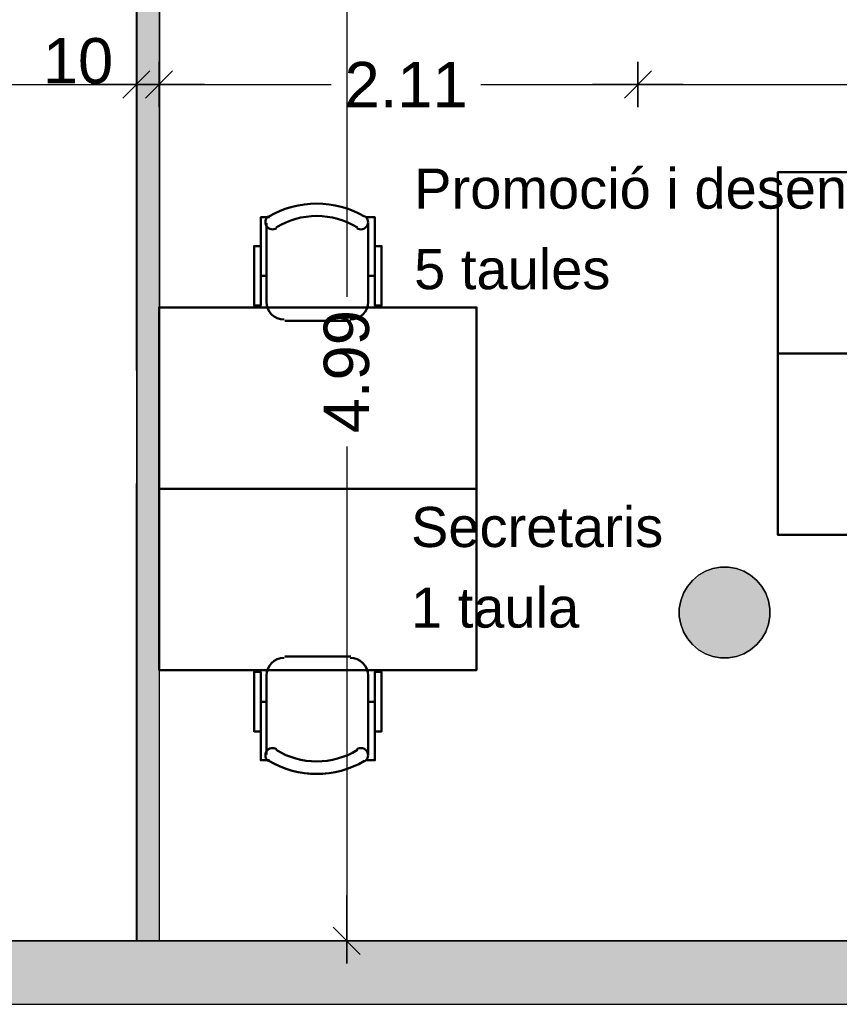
# Model space of a CAD drawing. Header units: metres. Extents: x -1 to 442, y -6 to 31.
# Tile 19 of 24: x 417.88 to 421.5, y 12.84 to 17.19. Entities that reach past the tile are written whole.
import ezdxf

# ---------------------------------------------------------------- set-up
doc = ezdxf.new("R2010")
doc.units = ezdxf.units.M
doc.header["$PDMODE"] = 65
doc.linetypes.add('CONTINUA', pattern=[0])
for name, color, linetype, lineweight in [('3D P2 MURS', 7, 'CONTINUA', 25), ('3D P2 MURS NOUS', 7, 'CONTINUA', 25), ('3D P2 PILAR', 7, 'CONTINUA', 25), ('P2 COTES', 7, 'CONTINUA', 25), ('P2 LOCAL', 7, 'CONTINUA', 25), ('P2 MOBLES 2D', 7, 'CONTINUA', 25), ('P2 SUP.LLIURE', 7, 'CONTINUA', 25), ('P2 TEXT', 7, 'CONTINUA', 25)]:
    doc.layers.add(name, color=color, linetype=linetype, lineweight=lineweight)
doc.styles.add('ARIAL', font='arial.ttf')
doc.dimstyles.new('DIMSTYLE_5', dxfattribs={"dimtxt": 0.2, "dimasz": 0.2, "dimexe": 0, "dimexo": 1e-06, "dimgap": 0.1, "dimtad": 0, "dimrnd": 0.005, "dimzin": 4, "dimdsep": 46, "dimtxsty": 'ARIAL', "dimblk1": 'ALL_ML_STRICH', "dimblk2": 'ALL_ML_STRICH', "dimsah": 1, "dimcen": 0, "dimse1": 1, "dimse2": 1, "dimclrd": 2, "dimclre": 2, "dimclrt": 2, "dimadec": 0, "dimazin": 0, "dimtfac": 1, "dimtdec": 0, "dimtix": 1, "dimtmove": 2, "dimatfit": 3, "dimfxl": 0, "dimtzin": 0, "dimlwd": 0, "dimlwe": 35, "dimarcsym": 0})
doc.dimstyles.new('DIMSTYLE_7', dxfattribs={"dimtxt": 0.2, "dimasz": 0.2, "dimexe": 0, "dimexo": 1e-06, "dimgap": 0.1, "dimtad": 2, "dimdec": 0, "dimlfac": 100, "dimrnd": 0.5, "dimzin": 4, "dimdsep": 46, "dimtxsty": 'ARIAL', "dimblk1": 'ALL_ML_STRICH', "dimblk2": 'ALL_ML_STRICH', "dimsah": 1, "dimcen": 0, "dimse1": 1, "dimse2": 1, "dimclrd": 2, "dimclre": 2, "dimclrt": 2, "dimadec": 0, "dimazin": 0, "dimtfac": 1, "dimtdec": 0, "dimtix": 1, "dimtmove": 2, "dimatfit": 3, "dimfxl": 0, "dimtvp": 1.2, "dimtzin": 0, "dimlwd": 0, "dimlwe": 35, "dimarcsym": 0})

# ---------------------------------------------------------------- blocks, each defined once
blk = doc.blocks.new('_CLOSEDFILLED')
at = {"color": 0, "linetype": 'ByBlock', "lineweight": -2}
blk.add_solid([(-1, 0), (0, 0), (-1, 0)], dxfattribs=at)
blk = doc.blocks.new('OBJETO_COMPLEJO_26')
at = {"layer": 'P2 MOBLES 2D', "color": 202, "linetype": 'CONTINUA', "lineweight": 50, "transparency": 33554687}
for p, q in [((421.7006, 16.5336), (421.7006, 16.885)), ((422.1493, 16.885), (422.1493, 16.5336)), ((421.6752, 16.6522), (421.7006, 16.6522)), ((422.1789, 16.6522), (422.1493, 16.6522)), ((422.0731, 16.4532), (421.781, 16.4532))]:
    blk.add_line(p, q, dxfattribs=at)
for points in [[(421.6752, 16.7834), (421.6455, 16.7834), (421.6455, 16.5209), (421.6752, 16.5209), (421.6752, 16.9104), (421.7133, 16.9104)], [(421.7097, 16.9148), (421.7048, 16.9107), (421.7009, 16.9059), (421.6981, 16.9005), (421.6963, 16.8947), (421.6957, 16.8887), (421.6962, 16.8826), (421.6979, 16.8767), (421.7009, 16.871), (421.7049, 16.866), (421.7097, 16.8621), (421.715, 16.8592), (421.7208, 16.8573), (421.7268, 16.8567), (421.7329, 16.8571), (421.7389, 16.8588), (421.7446, 16.8617)], [(422.0997, 16.8617), (422.1054, 16.8588), (422.1114, 16.8571), (422.1175, 16.8567), (422.1235, 16.8573), (422.1293, 16.8592), (422.1346, 16.8621), (422.1394, 16.866), (422.1434, 16.871), (422.1464, 16.8767), (422.1481, 16.8826), (422.1486, 16.8887), (422.148, 16.8947), (422.1462, 16.9005), (422.1434, 16.9059), (422.1395, 16.9107), (422.1346, 16.9148)], [(422.1789, 16.7834), (422.2085, 16.7834), (422.2085, 16.5209), (422.1789, 16.5209), (422.1789, 16.9104), (422.1366, 16.9104)], [(421.6999, 16.537), (421.7015, 16.5212), (421.7061, 16.5065), (421.7133, 16.4932), (421.7228, 16.4817), (421.7344, 16.4721), (421.7477, 16.4649), (421.7624, 16.4603), (421.7782, 16.4587)], [(422.0703, 16.4587), (422.0861, 16.4603), (422.1008, 16.4649), (422.1141, 16.4721), (422.1257, 16.4817), (422.1353, 16.4932), (422.1425, 16.5065), (422.147, 16.5212), (422.1486, 16.537)]]:
    blk.add_lwpolyline(points, dxfattribs=at)
blk.add_lwpolyline([(422.6276, 15.7124), (421.2264, 15.7124), (421.2264, 16.5125), (422.6276, 16.5125), (422.6276, 15.7124)], close=True, dxfattribs=at)
for centre, radius, start, end in [((421.9222, 16.5543), 0.4167, 59.5738, 120.4458), ((421.9222, 16.5754), 0.3405, 58.2581, 121.7649)]:
    blk.add_arc(centre, radius, start, end, dxfattribs=at)
blk = doc.blocks.new('OBJETO_COMPLEJO_27')
at = {"layer": 'P2 MOBLES 2D', "color": 202, "linetype": 'CONTINUA', "lineweight": 50, "transparency": 33554687}
for p, q in [((422.0731, 14.9716), (421.781, 14.9716)), ((421.7006, 14.8912), (421.7006, 14.5398)), ((422.1493, 14.5398), (422.1493, 14.8912)), ((421.6752, 14.7726), (421.7006, 14.7726)), ((422.1789, 14.7726), (422.1493, 14.7726))]:
    blk.add_line(p, q, dxfattribs=at)
blk.add_lwpolyline([(422.6276, 15.7124), (421.2264, 15.7124), (421.2264, 14.9123), (422.6276, 14.9123), (422.6276, 15.7124)], close=True, dxfattribs=at)
for points in [[(421.6999, 14.8877), (421.7015, 14.9035), (421.7061, 14.9182), (421.7133, 14.9315), (421.7228, 14.9431), (421.7344, 14.9527), (421.7477, 14.9599), (421.7624, 14.9645), (421.7782, 14.9661)], [(422.0703, 14.9661), (422.0861, 14.9645), (422.1008, 14.9599), (422.1141, 14.9527), (422.1257, 14.9431), (422.1353, 14.9315), (422.1425, 14.9182), (422.147, 14.9035), (422.1486, 14.8877)], [(421.6752, 14.6414), (421.6455, 14.6414), (421.6455, 14.9039), (421.6752, 14.9039), (421.6752, 14.5144), (421.7133, 14.5144)], [(422.1789, 14.6414), (422.2085, 14.6414), (422.2085, 14.9039), (422.1789, 14.9039), (422.1789, 14.5144), (422.1366, 14.5144)], [(421.7097, 14.51), (421.7048, 14.5141), (421.7009, 14.5189), (421.6981, 14.5243), (421.6963, 14.5301), (421.6957, 14.5361), (421.6962, 14.5422), (421.6979, 14.5481), (421.7009, 14.5538), (421.7049, 14.5587), (421.7097, 14.5627), (421.715, 14.5656), (421.7208, 14.5674), (421.7268, 14.5681), (421.7329, 14.5677), (421.7389, 14.566), (421.7446, 14.5631)], [(422.0997, 14.5631), (422.1054, 14.566), (422.1114, 14.5677), (422.1175, 14.5681), (422.1235, 14.5674), (422.1293, 14.5656), (422.1346, 14.5627), (422.1394, 14.5587), (422.1434, 14.5538), (422.1464, 14.5481), (422.1481, 14.5422), (422.1486, 14.5361), (422.148, 14.5301), (422.1462, 14.5243), (422.1434, 14.5189), (422.1395, 14.5141), (422.1346, 14.51)]]:
    blk.add_lwpolyline(points, dxfattribs=at)
for centre, radius, start, end in [((421.9222, 14.8494), 0.3405, 238.2351, 301.7419), ((421.9222, 14.8705), 0.4167, 239.5542, 300.4262)]:
    blk.add_arc(centre, radius, start, end, dxfattribs=at)
blk = doc.blocks.new('OBJETO_COMPLEJO_37')
at = {"layer": 'P2 MOBLES 2D', "color": 202, "linetype": 'CONTINUA', "lineweight": 50, "transparency": 33554687}
for p, q in [((419.3438, 14.3748), (419.0517, 14.3748)), ((418.9712, 14.2943), (418.9712, 13.943)), ((419.42, 13.943), (419.42, 14.2943)), ((418.9458, 14.1758), (418.9712, 14.1758)), ((419.4496, 14.1758), (419.42, 14.1758))]:
    blk.add_line(p, q, dxfattribs=at)
blk.add_lwpolyline([(419.8983, 15.1156), (418.4971, 15.1156), (418.4971, 14.3155), (419.8983, 14.3155), (419.8983, 15.1156)], close=True, dxfattribs=at)
for points in [[(418.9706, 14.2909), (418.9722, 14.3067), (418.9767, 14.3214), (418.984, 14.3347), (418.9935, 14.3463), (419.0051, 14.3559), (419.0184, 14.3631), (419.0331, 14.3676), (419.0489, 14.3692)], [(419.341, 14.3692), (419.3568, 14.3676), (419.3715, 14.3631), (419.3848, 14.3559), (419.3964, 14.3463), (419.4059, 14.3347), (419.4132, 14.3214), (419.4177, 14.3067), (419.4193, 14.2909)], [(418.9458, 14.0446), (418.9162, 14.0446), (418.9162, 14.307), (418.9458, 14.307), (418.9458, 13.9176), (418.9839, 13.9176)], [(419.4496, 14.0446), (419.4792, 14.0446), (419.4792, 14.307), (419.4496, 14.307), (419.4496, 13.9176), (419.4073, 13.9176)], [(418.9804, 13.9132), (418.9755, 13.9172), (418.9716, 13.9221), (418.9688, 13.9274), (418.967, 13.9332), (418.9664, 13.9393), (418.9669, 13.9453), (418.9686, 13.9513), (418.9716, 13.957), (418.9756, 13.9619), (418.9803, 13.9659), (418.9857, 13.9688), (418.9915, 13.9706), (418.9975, 13.9713), (419.0036, 13.9708), (419.0095, 13.9692), (419.0152, 13.9663)], [(419.3704, 13.9663), (419.3761, 13.9692), (419.3821, 13.9708), (419.3882, 13.9713), (419.3942, 13.9706), (419.4, 13.9688), (419.4053, 13.9659), (419.4101, 13.9619), (419.4141, 13.957), (419.4171, 13.9513), (419.4188, 13.9453), (419.4193, 13.9393), (419.4187, 13.9332), (419.4169, 13.9274), (419.4141, 13.9221), (419.4102, 13.9172), (419.4052, 13.9132)]]:
    blk.add_lwpolyline(points, dxfattribs=at)
for centre, radius, start, end in [((419.1929, 14.2525), 0.3405, 238.2351, 301.7419), ((419.1929, 14.2737), 0.4167, 239.5542, 300.4262)]:
    blk.add_arc(centre, radius, start, end, dxfattribs=at)
blk = doc.blocks.new('OBJETO_COMPLEJO_38')
at = {"layer": 'P2 MOBLES 2D', "color": 202, "linetype": 'CONTINUA', "lineweight": 50, "transparency": 33554687}
for p, q in [((418.9712, 15.9368), (418.9712, 16.2881)), ((419.42, 16.2881), (419.42, 15.9368)), ((418.9458, 16.0553), (418.9712, 16.0553)), ((419.4496, 16.0553), (419.42, 16.0553)), ((419.3438, 15.8564), (419.0517, 15.8564))]:
    blk.add_line(p, q, dxfattribs=at)
for points in [[(418.9458, 16.1866), (418.9162, 16.1866), (418.9162, 15.9241), (418.9458, 15.9241), (418.9458, 16.3135), (418.9839, 16.3135)], [(418.9804, 16.3179), (418.9755, 16.3139), (418.9716, 16.3091), (418.9688, 16.3037), (418.967, 16.2979), (418.9664, 16.2919), (418.9669, 16.2858), (418.9686, 16.2798), (418.9716, 16.2742), (418.9756, 16.2692), (418.9803, 16.2652), (418.9857, 16.2623), (418.9915, 16.2605), (418.9975, 16.2598), (419.0036, 16.2603), (419.0095, 16.2619), (419.0152, 16.2648)], [(419.3704, 16.2648), (419.3761, 16.2619), (419.3821, 16.2603), (419.3882, 16.2598), (419.3942, 16.2605), (419.4, 16.2623), (419.4053, 16.2652), (419.4101, 16.2692), (419.4141, 16.2742), (419.4171, 16.2798), (419.4188, 16.2858), (419.4193, 16.2919), (419.4187, 16.2979), (419.4169, 16.3037), (419.4141, 16.3091), (419.4102, 16.3139), (419.4052, 16.3179)], [(419.4496, 16.1866), (419.4792, 16.1866), (419.4792, 15.9241), (419.4496, 15.9241), (419.4496, 16.3135), (419.4073, 16.3135)], [(418.9706, 15.9402), (418.9722, 15.9244), (418.9767, 15.9097), (418.984, 15.8964), (418.9935, 15.8848), (419.0051, 15.8753), (419.0184, 15.868), (419.0331, 15.8635), (419.0489, 15.8619)], [(419.341, 15.8619), (419.3568, 15.8635), (419.3715, 15.868), (419.3848, 15.8753), (419.3964, 15.8848), (419.4059, 15.8964), (419.4132, 15.9097), (419.4177, 15.9244), (419.4193, 15.9402)]]:
    blk.add_lwpolyline(points, dxfattribs=at)
blk.add_lwpolyline([(419.8983, 15.1156), (418.4971, 15.1156), (418.4971, 15.9156), (419.8983, 15.9156), (419.8983, 15.1156)], close=True, dxfattribs=at)
for centre, radius, start, end in [((419.1929, 15.9574), 0.4167, 59.5738, 120.4458), ((419.1929, 15.9786), 0.3405, 58.2581, 121.7649)]:
    blk.add_arc(centre, radius, start, end, dxfattribs=at)
blk = doc.blocks.new('ALL_ML_STRICH')
at = {"color": 0, "linetype": 'ByBlock', "lineweight": -2}
for p, q in [((0, -0.5), (0, 0.5)), ((-0.3, -0.3), (0.3, 0.3)), ((-1, 0), (0.5, 0))]:
    blk.add_line(p, q, dxfattribs=at)
blk = doc.blocks.new('*D69')
at = {"layer": 'DEFPOINTS', "color": 2, "linetype": 'CONTINUA', "lineweight": 35, "transparency": 33554687}
for p in [(419.3249, 18.1155), (420.0895, 18.1155), (419.5741, 13.1206)]:
    blk.add_point(p, dxfattribs=at)
at = {"layer": 'P2 COTES', "color": 2, "linetype": 'CONTINUA', "lineweight": -2, "transparency": 33554687}
for p, q in [((419.3249, 18.1155), (419.3249, 15.9623)), ((419.3249, 15.3023), (419.3249, 13.1206))]:
    blk.add_line(p, q, dxfattribs=at)
at = {"layer": 'P2 COTES', "color": 2, "linetype": 'CONTINUA', "lineweight": 35, "transparency": 33554687, "xscale": 0.2, "yscale": 0.2, "zscale": 0.2}
for p, rotation in [((419.3249, 18.1155), 90), ((419.3249, 13.1206), 270)]:
    blk.add_blockref('ALL_ML_STRICH', p, dxfattribs=dict(at, rotation=rotation))
at = {"layer": 'P2 COTES', "color": 2, "linetype": 'CONTINUA', "lineweight": 35, "transparency": 33554687, "insert": (419.3249, 15.6323), "char_height": 0.2, "width": 0.8, "attachment_point": 5, "rotation": 90, "style": 'ARIAL'}
blk.add_mtext('\\A1;{\\A1;{4.99\\H0.132000;\\S^ ;}}', dxfattribs=at)
blk = doc.blocks.new('*D89')
at = {"layer": 'DEFPOINTS', "color": 2, "linetype": 'CONTINUA', "lineweight": 35, "transparency": 33554687}
for p in [(414.9971, 16.8992), (418.3971, 16.711), (414.9971, 16.4435)]:
    blk.add_point(p, dxfattribs=at)
at = {"layer": 'P2 COTES', "color": 2, "linetype": 'CONTINUA', "lineweight": -2, "transparency": 33554687}
for p, q in [((414.9971, 16.8992), (416.3819, 16.8992)), ((417.0419, 16.8992), (418.3971, 16.8992))]:
    blk.add_line(p, q, dxfattribs=at)
at = {"layer": 'P2 COTES', "color": 2, "linetype": 'CONTINUA', "lineweight": 35, "transparency": 33554687, "xscale": 0.2, "yscale": 0.2, "zscale": 0.2, "rotation": 180}
blk.add_blockref('ALL_ML_STRICH', (414.9971, 16.8992), dxfattribs=at)
at = {"layer": 'P2 COTES', "color": 2, "linetype": 'CONTINUA', "lineweight": 35, "transparency": 33554687, "xscale": 0.2, "yscale": 0.2, "zscale": 0.2}
blk.add_blockref('ALL_ML_STRICH', (418.3971, 16.8992), dxfattribs=at)
at = {"layer": 'P2 COTES', "color": 2, "linetype": 'CONTINUA', "lineweight": 35, "transparency": 33554687, "insert": (416.7119, 16.8992), "char_height": 0.2, "width": 0.8, "attachment_point": 5, "style": 'ARIAL'}
blk.add_mtext('\\A1;{\\A1;{3.40\\H0.132000;\\S^ ;}}', dxfattribs=at)
blk = doc.blocks.new('*D90')
at = {"layer": 'DEFPOINTS', "color": 2, "linetype": 'CONTINUA', "lineweight": 35, "transparency": 33554687}
for p in [(418.3971, 16.8992), (418.4971, 16.792), (418.3971, 16.711)]:
    blk.add_point(p, dxfattribs=at)
at = {"layer": 'P2 COTES', "color": 2, "linetype": 'CONTINUA', "lineweight": -2, "transparency": 33554687}
blk.add_line((418.3971, 16.8992), (418.4971, 16.8992), dxfattribs=at)
at = {"layer": 'P2 COTES', "color": 2, "linetype": 'CONTINUA', "lineweight": 35, "transparency": 33554687, "xscale": 0.2, "yscale": 0.2, "zscale": 0.2, "rotation": 180}
blk.add_blockref('ALL_ML_STRICH', (418.3971, 16.8992), dxfattribs=at)
at = {"layer": 'P2 COTES', "color": 2, "linetype": 'CONTINUA', "lineweight": 35, "transparency": 33554687, "xscale": 0.2, "yscale": 0.2, "zscale": 0.2}
blk.add_blockref('ALL_ML_STRICH', (418.4971, 16.8992), dxfattribs=at)
at = {"layer": 'P2 COTES', "color": 2, "linetype": 'CONTINUA', "lineweight": 35, "transparency": 33554687, "insert": (418.1397, 17.0026), "char_height": 0.2, "width": 0.4, "attachment_point": 5, "style": 'ARIAL'}
blk.add_mtext('\\A1;{10}', dxfattribs=at)
blk = doc.blocks.new('*D91')
at = {"layer": 'DEFPOINTS', "color": 2, "linetype": 'CONTINUA', "lineweight": 35, "transparency": 33554687}
for p in [(420.6098, 18.1155), (418.4971, 16.8992), (418.4971, 16.792)]:
    blk.add_point(p, dxfattribs=at)
at = {"layer": 'P2 COTES', "color": 2, "linetype": 'CONTINUA', "lineweight": -2, "transparency": 33554687}
for p, q in [((418.4971, 16.8992), (419.2572, 16.8992)), ((419.9172, 16.8992), (420.6098, 16.8992))]:
    blk.add_line(p, q, dxfattribs=at)
at = {"layer": 'P2 COTES', "color": 2, "linetype": 'CONTINUA', "lineweight": 35, "transparency": 33554687, "xscale": 0.2, "yscale": 0.2, "zscale": 0.2, "rotation": 180}
blk.add_blockref('ALL_ML_STRICH', (418.4971, 16.8992), dxfattribs=at)
at = {"layer": 'P2 COTES', "color": 2, "linetype": 'CONTINUA', "lineweight": 35, "transparency": 33554687, "xscale": 0.2, "yscale": 0.2, "zscale": 0.2}
blk.add_blockref('ALL_ML_STRICH', (420.6098, 16.8992), dxfattribs=at)
at = {"layer": 'P2 COTES', "color": 2, "linetype": 'CONTINUA', "lineweight": 35, "transparency": 33554687, "insert": (419.5872, 16.8992), "char_height": 0.2, "width": 0.8, "attachment_point": 5, "style": 'ARIAL'}
blk.add_mtext('\\A1;{\\A1;{2.11\\H0.132000;\\S^ ;}}', dxfattribs=at)
blk = doc.blocks.new('*D92')
at = {"layer": 'DEFPOINTS', "color": 2, "linetype": 'CONTINUA', "lineweight": 35, "transparency": 33554687}
for p in [(420.6098, 18.1155), (420.6098, 16.8992), (423.7155, 13.1206)]:
    blk.add_point(p, dxfattribs=at)
at = {"layer": 'P2 COTES', "color": 2, "linetype": 'CONTINUA', "lineweight": -2, "transparency": 33554687}
for p, q in [((420.6098, 16.8992), (421.8664, 16.8992)), ((422.5264, 16.8992), (423.7155, 16.8992))]:
    blk.add_line(p, q, dxfattribs=at)
at = {"layer": 'P2 COTES', "color": 2, "linetype": 'CONTINUA', "lineweight": 35, "transparency": 33554687, "xscale": 0.2, "yscale": 0.2, "zscale": 0.2, "rotation": 180}
blk.add_blockref('ALL_ML_STRICH', (420.6098, 16.8992), dxfattribs=at)
at = {"layer": 'P2 COTES', "color": 2, "linetype": 'CONTINUA', "lineweight": 35, "transparency": 33554687, "xscale": 0.2, "yscale": 0.2, "zscale": 0.2}
blk.add_blockref('ALL_ML_STRICH', (423.7155, 16.8992), dxfattribs=at)
at = {"layer": 'P2 COTES', "color": 2, "linetype": 'CONTINUA', "lineweight": 35, "transparency": 33554687, "insert": (422.1964, 16.8992), "char_height": 0.2, "width": 0.8, "attachment_point": 5, "style": 'ARIAL'}
blk.add_mtext('\\A1;{\\A1;{3.11\\H0.132000;\\S^ ;}}', dxfattribs=at)

msp = doc.modelspace()

# ---------------------------------------------------------------- hatches: boundary and pattern name
at = {"layer": '3D P2 MURS', "linetype": 'CONTINUA', "lineweight": 18, "true_color": 0xa0a0a0, "transparency": 33554687}
msp.add_hatch(color=253, dxfattribs=at).paths.add_polyline_path([(398.2417, 12.8406), (423.6575, 12.8406), (423.7155, 13.1206), (398.2971, 13.1206)])
at = {"layer": '3D P2 MURS NOUS', "linetype": 'CONTINUA', "lineweight": 18, "true_color": 0x006e00, "transparency": 33554687}
msp.add_hatch(color=96, dxfattribs=at).paths.add_polyline_path([(418.3999, 17.6155), (418.3999, 13.1206), (418.4999, 13.1206), (418.4999, 17.6155)])
at = {"layer": '3D P2 PILAR', "linetype": 'CONTINUA', "lineweight": 18, "transparency": 33554687}
msp.add_hatch(color=9, dxfattribs=at).paths.add_polyline_path([(421.0095, 14.7692), (420.9745, 14.7692), (420.9401, 14.7631), (420.9072, 14.7512), (420.877, 14.7337), (420.8502, 14.7112), (420.8277, 14.6845), (420.8103, 14.6542), (420.7983, 14.6214), (420.7922, 14.5869), (420.7922, 14.552), (420.7983, 14.5176), (420.8103, 14.4847), (420.8277, 14.4545), (420.8502, 14.4277), (420.877, 14.4052), (420.9072, 14.3877), (420.9401, 14.3758), (420.9745, 14.3697), (421.0095, 14.3697), (421.0439, 14.3758), (421.0767, 14.3877), (421.107, 14.4052), (421.1338, 14.4277), (421.1562, 14.4545), (421.1737, 14.4847), (421.1857, 14.5176), (421.1917, 14.552), (421.1917, 14.5869), (421.1857, 14.6214), (421.1737, 14.6542), (421.1562, 14.6845), (421.1338, 14.7112), (421.107, 14.7337), (421.0767, 14.7512), (421.0439, 14.7631)])

# ---------------------------------------------------------------- linework, layer by layer
at = {"layer": '3D P2 MURS', "color": 7, "linetype": 'CONTINUA', "lineweight": 25, "transparency": 33554687}
for p, q in [((423.7155, 13.1206), (398.2971, 13.1206)), ((398.2417, 12.8406), (423.6575, 12.8406))]:
    msp.add_line(p, q, dxfattribs=at)
at = {"layer": '3D P2 MURS NOUS', "color": 7, "linetype": 'CONTINUA', "lineweight": 25, "transparency": 33554687}
for p, q in [((418.3999, 17.6155), (418.3999, 13.1206)), ((418.4999, 13.1206), (418.4999, 17.6155)), ((418.3999, 13.1206), (418.4999, 13.1206))]:
    msp.add_line(p, q, dxfattribs=at)
at = {"layer": '3D P2 PILAR', "color": 7, "linetype": 'CONTINUA', "lineweight": 25, "transparency": 33554687}
for p, q in [((420.877, 14.7337), (420.8502, 14.7112)), ((420.9072, 14.7512), (420.877, 14.7337)), ((420.9401, 14.7631), (420.9072, 14.7512)), ((420.9745, 14.7692), (420.9401, 14.7631)), ((421.0095, 14.7692), (420.9745, 14.7692)), ((421.0439, 14.7631), (421.0095, 14.7692)), ((421.0767, 14.7512), (421.0439, 14.7631)), ((421.107, 14.7337), (421.0767, 14.7512)), ((421.1338, 14.7112), (421.107, 14.7337)), ((420.8502, 14.7112), (420.8277, 14.6845)), ((421.1562, 14.6845), (421.1338, 14.7112)), ((420.8103, 14.6542), (420.7983, 14.6214)), ((420.8277, 14.6845), (420.8103, 14.6542)), ((421.1737, 14.6542), (421.1562, 14.6845)), ((421.1857, 14.6214), (421.1737, 14.6542)), ((420.7983, 14.6214), (420.7922, 14.5869)), ((421.1917, 14.5869), (421.1857, 14.6214)), ((420.7922, 14.5869), (420.7922, 14.552)), ((421.1917, 14.552), (421.1917, 14.5869)), ((420.7922, 14.552), (420.7983, 14.5176)), ((420.7983, 14.5176), (420.8103, 14.4847)), ((421.1737, 14.4847), (421.1857, 14.5176)), ((421.1857, 14.5176), (421.1917, 14.552)), ((420.8103, 14.4847), (420.8277, 14.4545)), ((421.1562, 14.4545), (421.1737, 14.4847)), ((420.8277, 14.4545), (420.8502, 14.4277)), ((420.8502, 14.4277), (420.877, 14.4052)), ((421.107, 14.4052), (421.1338, 14.4277)), ((421.1338, 14.4277), (421.1562, 14.4545)), ((420.877, 14.4052), (420.9072, 14.3877)), ((420.9072, 14.3877), (420.9401, 14.3758)), ((421.0439, 14.3758), (421.0767, 14.3877)), ((421.0767, 14.3877), (421.107, 14.4052)), ((420.9401, 14.3758), (420.9745, 14.3697)), ((420.9745, 14.3697), (421.0095, 14.3697)), ((421.0095, 14.3697), (421.0439, 14.3758))]:
    msp.add_line(p, q, dxfattribs=at)
at = {"layer": 'P2 LOCAL', "color": 7, "linetype": 'CONTINUA', "lineweight": 25, "transparency": 33554687}
for p, q in [((418.3971, 15.638), (418.3971, 18.1155)), ((418.4999, 18.1155), (418.4971, 13.1206)), ((418.3999, 15.638), (418.3971, 15.638)), ((418.3999, 15.138), (418.3999, 15.638)), ((418.3971, 13.1206), (418.3971, 15.138)), ((418.3971, 15.138), (418.3999, 15.138)), ((414.9971, 13.1206), (418.3971, 13.1206)), ((418.4971, 13.1206), (423.7155, 13.1206))]:
    msp.add_line(p, q, dxfattribs=at)
at = {"layer": 'P2 SUP.LLIURE', "color": 7, "linetype": 'CONTINUA', "lineweight": 25, "transparency": 33554687}
for p, q in [((418.4999, 18.1155), (418.4987, 15.9156)), ((421.2264, 14.9123), (421.2264, 16.5125)), ((421.2264, 16.5125), (424.0288, 16.5125)), ((418.9749, 16.3134), (419.0484, 16.3482)), ((419.0484, 16.3482), (419.1195, 16.3676)), ((419.1195, 16.3676), (419.1929, 16.3741)), ((419.1929, 16.3741), (419.2662, 16.3676)), ((419.2662, 16.3676), (419.3374, 16.3483)), ((419.3374, 16.3483), (419.4105, 16.3136)), ((418.9458, 16.1866), (418.9458, 16.3135)), ((418.9458, 16.3135), (418.9751, 16.3135)), ((418.9751, 16.3135), (418.9749, 16.3134)), ((419.4105, 16.3136), (419.4106, 16.3135)), ((419.4106, 16.3135), (419.4496, 16.3135)), ((419.4496, 16.3135), (419.4496, 16.1866)), ((418.9162, 15.9156), (418.9162, 16.1866)), ((418.9162, 16.1866), (418.9458, 16.1866)), ((419.4496, 16.1866), (419.4792, 16.1866)), ((419.4792, 16.1866), (419.4792, 15.9156)), ((418.4987, 15.9156), (418.9162, 15.9156)), ((419.4792, 15.9156), (419.8983, 15.9156)), ((419.8983, 15.9156), (419.8983, 14.3155)), ((424.0288, 14.9123), (421.2264, 14.9123)), ((420.8502, 14.7112), (420.877, 14.7337)), ((420.877, 14.7337), (420.9072, 14.7512)), ((420.9072, 14.7512), (420.9401, 14.7631)), ((420.9401, 14.7631), (420.9745, 14.7692)), ((420.9745, 14.7692), (421.0095, 14.7692)), ((421.0095, 14.7692), (421.0439, 14.7631)), ((421.0439, 14.7631), (421.0767, 14.7512)), ((421.0767, 14.7512), (421.107, 14.7337)), ((421.107, 14.7337), (421.1338, 14.7112)), ((420.8277, 14.6845), (420.8502, 14.7112)), ((421.1338, 14.7112), (421.1562, 14.6845)), ((420.7983, 14.6214), (420.8103, 14.6542)), ((420.8103, 14.6542), (420.8277, 14.6845)), ((421.1562, 14.6845), (421.1737, 14.6542)), ((421.1737, 14.6542), (421.1857, 14.6214)), ((420.7922, 14.5869), (420.7983, 14.6214)), ((421.1857, 14.6214), (421.1917, 14.5869)), ((420.7922, 14.552), (420.7922, 14.5869)), ((421.1917, 14.5869), (421.1917, 14.552)), ((420.7983, 14.5176), (420.7922, 14.552)), ((420.8103, 14.4847), (420.7983, 14.5176)), ((421.1857, 14.5176), (421.1737, 14.4847)), ((421.1917, 14.552), (421.1857, 14.5176)), ((420.8277, 14.4545), (420.8103, 14.4847)), ((421.1737, 14.4847), (421.1562, 14.4545)), ((420.8502, 14.4277), (420.8277, 14.4545)), ((420.877, 14.4052), (420.8502, 14.4277)), ((421.1338, 14.4277), (421.107, 14.4052)), ((421.1562, 14.4545), (421.1338, 14.4277)), ((420.9072, 14.3877), (420.877, 14.4052)), ((420.9401, 14.3758), (420.9072, 14.3877)), ((421.0767, 14.3877), (421.0439, 14.3758)), ((421.107, 14.4052), (421.0767, 14.3877)), ((420.9745, 14.3697), (420.9401, 14.3758)), ((421.0095, 14.3697), (420.9745, 14.3697)), ((421.0439, 14.3758), (421.0095, 14.3697)), ((418.4978, 14.3155), (418.4971, 13.1206)), ((418.9162, 14.3155), (418.4978, 14.3155)), ((418.9162, 14.0446), (418.9162, 14.3155)), ((419.8983, 14.3155), (419.4792, 14.3155)), ((419.4792, 14.3155), (419.4792, 14.0446)), ((418.9458, 14.0446), (418.9162, 14.0446)), ((418.9458, 13.9176), (418.9458, 14.0446)), ((419.4792, 14.0446), (419.4496, 14.0446)), ((419.4496, 14.0446), (419.4496, 13.9176)), ((418.9751, 13.9176), (418.9458, 13.9176)), ((418.9752, 13.9176), (418.9749, 13.9177)), ((418.9749, 13.9177), (418.9751, 13.9176)), ((419.0484, 13.8829), (418.9752, 13.9176)), ((419.4105, 13.9175), (419.3374, 13.8828)), ((419.4106, 13.9176), (419.4105, 13.9175)), ((419.4496, 13.9176), (419.4106, 13.9176)), ((419.1195, 13.8635), (419.0484, 13.8829)), ((419.1929, 13.857), (419.1195, 13.8635)), ((419.2662, 13.8635), (419.1929, 13.857)), ((419.3374, 13.8828), (419.2662, 13.8635)), ((418.4971, 13.1206), (423.7155, 13.1206))]:
    msp.add_line(p, q, dxfattribs=at)

# ---------------------------------------------------------------- block references
at = {"layer": '3D P2 PILAR', "color": 7, "linetype": 'CONTINUA', "lineweight": 25, "transparency": 33554687, "xscale": 0.0002666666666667, "yscale": 0.0002666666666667, "zscale": 0.0002666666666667}
msp.add_blockref('_CLOSEDFILLED', (420.992, 14.5695), dxfattribs=at)
at = {"layer": 'P2 MOBLES 2D', "color": 202, "linetype": 'CONTINUA', "lineweight": 50, "transparency": 33554687}
for name in ['OBJETO_COMPLEJO_26', 'OBJETO_COMPLEJO_38', 'OBJETO_COMPLEJO_27', 'OBJETO_COMPLEJO_37']:
    msp.add_blockref(name, (0, 0), dxfattribs=at)

# ---------------------------------------------------------------- texts
at = {"layer": 'P2 TEXT', "color": 7, "lineweight": 25, "transparency": 33554687, "char_height": 0.177, "attachment_point": 1, "line_spacing_factor": 1.204819, "style": 'ARIAL'}
for s, insert, width in [('\\A1;{\\fArial|i0|b0;\\H0.177000;\\W1.000000;\\C7;Promoció i desenvolupament}\\P{\\fArial|i0|b0;\\H0.177000;\\W1.000000;\\C7;5 taules}\\P', (419.6224, 16.5285), 3.295572), ('\\A1;{\\fArial|i0|b0;\\H0.177000;\\W1.000000;\\C7;Secretaris}\\P{\\fArial|i0|b0;\\H0.177000;\\W1.000000;\\C7;1 taula}\\P', (419.6086, 15.0353), 1.206734)]:
    msp.add_mtext(s, dxfattribs=dict(at, insert=insert, width=width))

# ---------------------------------------------------------------- dimensions: what is measured, and where the dimension line sits
at = {"layer": 'P2 COTES', "color": 2, "linetype": 'CONTINUA', "lineweight": 35, "transparency": 33554687}
dim = msp.add_linear_dim(base=(419.3249, 13.1206), p1=(420.0895, 18.1155), p2=(419.5741, 13.1206), angle=270, dimstyle='DIMSTYLE_5', override={"dimpost": '<>', "dimclrd": 2, "dimclre": 2, "dimclrt": 2, "dimlwd": 0, "dimlwe": 35}, dxfattribs=at)
dim.commit()
dim.dimension.update_dxf_attribs({"geometry": '*D69', "text_midpoint": (419.3249, 15.6323), "dimtype": 160})
for base, p1, p2, dimstyle, picture, middle in [((420.6098, 16.8992), (418.4971, 16.792), (420.6098, 18.1155), 'DIMSTYLE_5', '*D91', (419.5872, 16.8992)), ((423.7155, 16.8992), (420.6098, 18.1155), (423.7155, 13.1206), 'DIMSTYLE_5', '*D92', (422.1964, 16.8992)), ((418.4971, 16.8992), (418.3971, 16.711), (418.4971, 16.792), 'DIMSTYLE_7', '*D90', (418.1397, 17.0026)), ((418.3971, 16.8992), (414.9971, 16.4435), (418.3971, 16.711), 'DIMSTYLE_5', '*D89', (416.7119, 16.8992))]:
    dim = msp.add_linear_dim(base=base, p1=p1, p2=p2, dimstyle=dimstyle, override={"dimpost": '<>', "dimclrd": 2, "dimclre": 2, "dimclrt": 2, "dimlwd": 0, "dimlwe": 35}, dxfattribs=at)
    dim.commit()
    dim.dimension.update_dxf_attribs({"geometry": picture, "text_midpoint": middle, "dimtype": 160})

doc.saveas('drawing.dxf')
